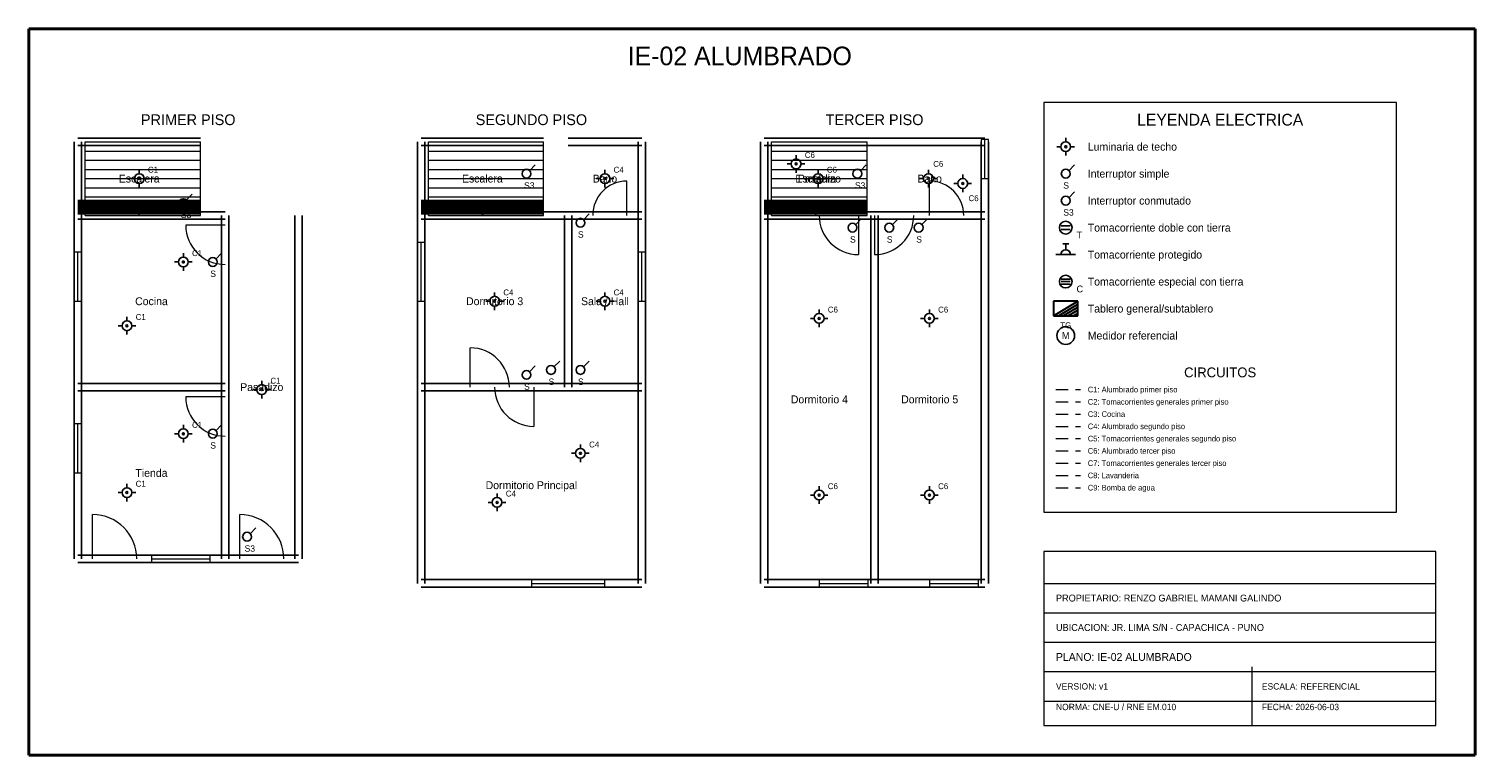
# Model space of a CAD drawing. Header units: metres. Extents: x -1 to 28.5, y -1 to 13.8.
import ezdxf
from ezdxf.enums import TextEntityAlignment as Align

# ---------------------------------------------------------------- set-up
doc = ezdxf.new("R2010")
doc.units = ezdxf.units.M
doc.linetypes.add('DASHED', pattern=[0.4, 0.25, -0.15])
for name, color, linetype, lineweight, true_color in [('ARQ_ESCALERAS', 7, 'CONTINUOUS', 15, 0x787878), ('ARQ_MUROS', 7, 'CONTINUOUS', 25, 0x141414), ('ARQ_PUERTAS', 7, 'CONTINUOUS', 15, 0x787878), ('ARQ_TEXTOS', 7, 'CONTINUOUS', 13, 0x787878), ('ARQ_VENTANAS', 7, 'CONTINUOUS', 15, 0x1496aa), ('ELEC_CIRCUITO_C1', 7, 'DASHED', 20, 0xdc7d19), ('ELEC_CIRCUITO_C2', 7, 'DASHED', 20, 0x2355b4), ('ELEC_CIRCUITO_C3', 7, 'DASHED', 20, 0xc81e1e), ('ELEC_CIRCUITO_C4', 7, 'DASHED', 20, 0xdc7d19), ('ELEC_CIRCUITO_C5', 7, 'DASHED', 20, 0x2355b4), ('ELEC_CIRCUITO_C6', 7, 'DASHED', 20, 0xdc7d19), ('ELEC_CIRCUITO_C7', 7, 'DASHED', 20, 0x2355b4), ('ELEC_CIRCUITO_C8', 7, 'DASHED', 20, 0x783ca0), ('ELEC_CIRCUITO_C9', 7, 'DASHED', 20, 0x1e8246), ('ELEC_INTERRUPTORES', 7, 'CONTINUOUS', 25, 0xdc7d19), ('ELEC_LEYENDA', 7, 'CONTINUOUS', 18, 0x141414), ('ELEC_LUMINARIAS', 7, 'CONTINUOUS', 25, 0xdc7d19), ('ELEC_MEDIDOR', 7, 'CONTINUOUS', 25, 0x1e8246), ('ELEC_ROTULO', 7, 'CONTINUOUS', 20, 0x141414), ('ELEC_TABLEROS', 7, 'CONTINUOUS', 30, 0xc81e1e), ('ELEC_TEXTOS', 7, 'CONTINUOUS', 13, 0x141414), ('ELEC_TOMACORRIENTES', 7, 'CONTINUOUS', 25, 0x2355b4), ('MARCO', 7, 'CONTINUOUS', 40, 0x141414)]:
    doc.layers.add(name, color=color, linetype=linetype, lineweight=lineweight, true_color=true_color)

msp = doc.modelspace()

# ---------------------------------------------------------------- linework, layer by layer
at = {"layer": 'ARQ_ESCALERAS'}
for p, q in [((0.15, 10), (0.15, 11.5)), ((0.15, 11.5), (2.5, 11.5)), ((0.15, 11.312), (2.5, 11.312)), ((2.5, 10), (2.5, 11.5)), ((7.15, 10), (7.15, 11.5)), ((7.15, 11.5), (9.5, 11.5)), ((7.15, 11.312), (9.5, 11.312)), ((9.5, 10), (9.5, 11.5)), ((14.15, 10), (14.15, 11.5)), ((14.15, 11.5), (16.1, 11.5)), ((14.15, 11.312), (16.1, 11.312)), ((16.1, 10), (16.1, 11.5)), ((0.15, 11.125), (2.5, 11.125)), ((0.15, 10.938), (2.5, 10.938)), ((7.15, 11.125), (9.5, 11.125)), ((7.15, 10.938), (9.5, 10.938)), ((14.15, 11.125), (16.1, 11.125)), ((14.15, 10.938), (16.1, 10.938)), ((0.15, 10.75), (2.5, 10.75)), ((7.15, 10.75), (9.5, 10.75)), ((14.15, 10.75), (16.1, 10.75)), ((0.15, 10.562), (2.5, 10.562)), ((0.15, 10.375), (2.5, 10.375)), ((7.15, 10.562), (9.5, 10.562)), ((7.15, 10.375), (9.5, 10.375)), ((14.15, 10.562), (16.1, 10.562)), ((14.15, 10.375), (16.1, 10.375)), ((0.15, 10.188), (2.5, 10.188)), ((7.15, 10.188), (9.5, 10.188)), ((14.15, 10.188), (16.1, 10.188)), ((0.15, 10), (2.5, 10)), ((7.15, 10), (9.5, 10)), ((14.15, 10), (16.1, 10))]:
    msp.add_line(p, q, dxfattribs=at)
at = {"layer": 'ARQ_MUROS'}
for p, q in [((0, 11.575), (2.5, 11.575)), ((7, 11.575), (9.5, 11.575)), ((10, 11.575), (11.5, 11.575)), ((14, 11.575), (16.1, 11.575)), ((14, 11.575), (16.25, 11.575)), ((16.25, 11.575), (18.5, 11.575)), ((-0.075, 10), (-0.075, 11.5)), ((0, 11.425), (2.5, 11.425)), ((0.075, 10), (0.075, 11.5)), ((6.925, 10), (6.925, 11.5)), ((7, 11.425), (9.5, 11.425)), ((7.075, 10), (7.075, 11.5)), ((10, 11.425), (11.5, 11.425)), ((11.425, 10), (11.425, 11.5)), ((11.575, 10), (11.575, 11.5)), ((13.925, 10), (13.925, 11.5)), ((14, 11.425), (16.1, 11.425)), ((14, 11.425), (16.25, 11.425)), ((14.075, 10), (14.075, 11.5)), ((16.25, 11.425), (18.5, 11.425)), ((18.425, 10), (18.425, 11.5)), ((18.575, 10), (18.575, 11.5)), ((0, 10.3), (2.5, 10.3)), ((0, 10.267), (1.25, 10.267)), ((0, 10.233), (1.25, 10.233)), ((0, 10.2), (1.25, 10.2)), ((0, 10.167), (1.25, 10.167)), ((0, 10.133), (1.25, 10.133)), ((0, 10.1), (1.25, 10.1)), ((0, 10.075), (3, 10.075)), ((0, 10.075), (2.5, 10.075)), ((0, 10.067), (1.25, 10.067)), ((0, 10.033), (1.25, 10.033)), ((1.25, 10), (1.25, 10.3)), ((1.25, 10.267), (2.5, 10.267)), ((1.25, 10.233), (2.5, 10.233)), ((1.25, 10.2), (2.5, 10.2)), ((1.25, 10.167), (2.5, 10.167)), ((1.25, 10.133), (2.5, 10.133)), ((1.25, 10.1), (2.5, 10.1)), ((1.25, 10.067), (2.5, 10.067)), ((1.25, 10.033), (2.5, 10.033)), ((7, 10.3), (9.5, 10.3)), ((7, 10.267), (8.25, 10.267)), ((7, 10.233), (8.25, 10.233)), ((7, 10.2), (8.25, 10.2)), ((7, 10.167), (8.25, 10.167)), ((7, 10.133), (8.25, 10.133)), ((7, 10.1), (8.25, 10.1)), ((7, 10.075), (9.5, 10.075)), ((7, 10.075), (10, 10.075)), ((7, 10.067), (8.25, 10.067)), ((7, 10.033), (8.25, 10.033)), ((8.25, 10), (8.25, 10.3)), ((8.25, 10.267), (9.5, 10.267)), ((8.25, 10.233), (9.5, 10.233)), ((8.25, 10.2), (9.5, 10.2)), ((8.25, 10.167), (9.5, 10.167)), ((8.25, 10.133), (9.5, 10.133)), ((8.25, 10.1), (9.5, 10.1)), ((8.25, 10.067), (9.5, 10.067)), ((8.25, 10.033), (9.5, 10.033)), ((10, 10.075), (11.5, 10.075)), ((14, 10.3), (16.1, 10.3)), ((14, 10.267), (15.05, 10.267)), ((14, 10.233), (15.05, 10.233)), ((14, 10.2), (15.05, 10.2)), ((14, 10.167), (15.05, 10.167)), ((14, 10.133), (15.05, 10.133)), ((14, 10.1), (15.05, 10.1)), ((14, 10.075), (16.25, 10.075)), ((14, 10.075), (16.1, 10.075)), ((14, 10.067), (15.05, 10.067)), ((14, 10.033), (15.05, 10.033)), ((15.05, 10), (15.05, 10.3)), ((15.05, 10.267), (16.1, 10.267)), ((15.05, 10.233), (16.1, 10.233)), ((15.05, 10.2), (16.1, 10.2)), ((15.05, 10.167), (16.1, 10.167)), ((15.05, 10.133), (16.1, 10.133)), ((15.05, 10.1), (16.1, 10.1)), ((15.05, 10.067), (16.1, 10.067)), ((15.05, 10.033), (16.1, 10.033)), ((16.25, 10.075), (18.5, 10.075)), ((-0.075, 6.5), (-0.075, 10)), ((0, 9.925), (3, 9.925)), ((0, 9.925), (2.5, 9.925)), ((0.075, 6.5), (0.075, 10)), ((2.925, 6.5), (2.925, 10)), ((2.925, 3), (2.925, 10)), ((3.075, 6.5), (3.075, 10)), ((3.075, 3), (3.075, 10)), ((4.425, 3), (4.425, 10)), ((4.575, 3), (4.575, 10)), ((6.925, 6.5), (6.925, 10)), ((7, 9.925), (9.5, 9.925)), ((7, 9.925), (10, 9.925)), ((7.075, 6.5), (7.075, 10)), ((9.925, 6.5), (9.925, 10)), ((10, 9.925), (11.5, 9.925)), ((10.075, 6.5), (10.075, 10)), ((11.425, 6.5), (11.425, 10)), ((11.575, 6.5), (11.575, 10)), ((13.925, 2.5), (13.925, 10)), ((14, 9.925), (16.25, 9.925)), ((14, 9.925), (16.1, 9.925)), ((14.075, 2.5), (14.075, 10)), ((16.175, 2.5), (16.175, 10)), ((16.25, 9.925), (18.5, 9.925)), ((16.325, 2.5), (16.325, 10)), ((18.425, 2.5), (18.425, 10)), ((18.575, 2.5), (18.575, 10)), ((-0.075, 3), (-0.075, 6.5)), ((0, 6.575), (3, 6.575)), ((0.075, 3), (0.075, 6.5)), ((2.925, 3), (2.925, 6.5)), ((3.075, 3), (3.075, 6.5)), ((6.925, 2.5), (6.925, 6.5)), ((7, 6.575), (10, 6.575)), ((7, 6.575), (11.5, 6.575)), ((7.075, 2.5), (7.075, 6.5)), ((10, 6.575), (11.5, 6.575)), ((11.425, 2.5), (11.425, 6.5)), ((11.575, 2.5), (11.575, 6.5)), ((0, 6.425), (3, 6.425)), ((7, 6.425), (10, 6.425)), ((7, 6.425), (11.5, 6.425)), ((10, 6.425), (11.5, 6.425)), ((0, 3.075), (3, 3.075)), ((3, 3.075), (4.5, 3.075)), ((0, 2.925), (3, 2.925)), ((3, 2.925), (4.5, 2.925)), ((7, 2.575), (11.5, 2.575)), ((7, 2.425), (11.5, 2.425)), ((14, 2.575), (16.25, 2.575)), ((14, 2.425), (16.25, 2.425)), ((16.25, 2.575), (18.5, 2.575)), ((16.25, 2.425), (18.5, 2.425))]:
    msp.add_line(p, q, dxfattribs=at)
at = {"layer": 'ARQ_PUERTAS'}
for p, q in [((11.2, 10), (11.2, 10.7)), ((17.37, 10), (17.37, 10.7)), ((3, 9.8), (2.2, 9.8)), ((15.92, 10), (15.92, 9.2)), ((16.25, 10), (16.25, 9.2)), ((8, 6.5), (8, 7.3)), ((9.3, 6.5), (9.3, 5.7)), ((3, 6.3), (2.2, 6.3)), ((0.3, 3), (0.3, 3.9)), ((3.3, 3), (3.3, 3.9))]:
    msp.add_line(p, q, dxfattribs=at)
for centre, radius, start, end in [((11.2, 10), 0.7, 90, 180), ((17.37, 10), 0.7, 0, 90), ((3, 9.8), 0.8, 180, -90), ((15.92, 10), 0.8, 180, -90), ((16.25, 10), 0.8, -90, 0), ((8, 6.5), 0.8, 0, 90), ((9.3, 6.5), 0.8, 180, -90), ((3, 6.3), 0.8, 180, -90), ((0.3, 3), 0.9, 0, 90), ((3.3, 3), 0.9, 0, 90)]:
    msp.add_arc(centre, radius, start, end, dxfattribs=at)
at = {"layer": 'ARQ_VENTANAS'}
for p, q in [((18.575, 11.55), (18.425, 11.55)), ((18.425, 11.55), (18.425, 10.75)), ((18.5, 10.75), (18.5, 11.55)), ((18.575, 10.75), (18.575, 11.55)), ((18.425, 10.75), (18.575, 10.75)), ((7.075, 9.45), (6.925, 9.45)), ((6.925, 9.45), (6.925, 8.25)), ((7, 8.25), (7, 9.45)), ((7.075, 8.25), (7.075, 9.45)), ((0.075, 9.25), (-0.075, 9.25)), ((-0.075, 9.25), (-0.075, 8.25)), ((0, 8.25), (0, 9.25)), ((0.075, 8.25), (0.075, 9.25)), ((11.575, 9.25), (11.425, 9.25)), ((11.425, 9.25), (11.425, 8.25)), ((11.5, 8.25), (11.5, 9.25)), ((11.575, 8.25), (11.575, 9.25)), ((-0.075, 8.25), (0.075, 8.25)), ((6.925, 8.25), (7.075, 8.25)), ((11.425, 8.25), (11.575, 8.25)), ((0.075, 5.75), (-0.075, 5.75)), ((-0.075, 5.75), (-0.075, 4.75)), ((0, 4.75), (0, 5.75)), ((0.075, 4.75), (0.075, 5.75)), ((-0.075, 4.75), (0.075, 4.75)), ((2.7, 3.075), (1.5, 3.075)), ((1.5, 3.075), (1.5, 2.925)), ((1.5, 3), (2.7, 3)), ((2.7, 2.925), (2.7, 3.075)), ((1.5, 2.925), (2.7, 2.925)), ((10.75, 2.575), (9.25, 2.575)), ((9.25, 2.575), (9.25, 2.425)), ((9.25, 2.5), (10.75, 2.5)), ((9.25, 2.425), (10.75, 2.425)), ((10.75, 2.425), (10.75, 2.575)), ((16.12, 2.575), (15.12, 2.575)), ((15.12, 2.575), (15.12, 2.425)), ((15.12, 2.5), (16.12, 2.5)), ((15.12, 2.425), (16.12, 2.425)), ((16.12, 2.425), (16.12, 2.575)), ((18.37, 2.575), (17.37, 2.575)), ((17.37, 2.575), (17.37, 2.425)), ((17.37, 2.5), (18.37, 2.5)), ((17.37, 2.425), (18.37, 2.425)), ((18.37, 2.425), (18.37, 2.575))]:
    msp.add_line(p, q, dxfattribs=at)
at = {"layer": 'ELEC_CIRCUITO_C1', "linetype": 'DASHED', "true_color": 0xdc7d19}
msp.add_line((19.95, 6.45), (20.45, 6.45), dxfattribs=at)
at = {"layer": 'ELEC_CIRCUITO_C2', "linetype": 'DASHED', "true_color": 0x2355b4}
msp.add_line((19.95, 6.2), (20.45, 6.2), dxfattribs=at)
at = {"layer": 'ELEC_CIRCUITO_C3', "linetype": 'DASHED', "true_color": 0xc81e1e}
msp.add_line((19.95, 5.95), (20.45, 5.95), dxfattribs=at)
at = {"layer": 'ELEC_CIRCUITO_C4', "linetype": 'DASHED', "true_color": 0xdc7d19}
msp.add_line((19.95, 5.7), (20.45, 5.7), dxfattribs=at)
at = {"layer": 'ELEC_CIRCUITO_C5', "linetype": 'DASHED', "true_color": 0x2355b4}
msp.add_line((19.95, 5.45), (20.45, 5.45), dxfattribs=at)
at = {"layer": 'ELEC_CIRCUITO_C6', "linetype": 'DASHED', "true_color": 0xdc7d19}
msp.add_line((19.95, 5.2), (20.45, 5.2), dxfattribs=at)
at = {"layer": 'ELEC_CIRCUITO_C7', "linetype": 'DASHED', "true_color": 0x2355b4}
msp.add_line((19.95, 4.95), (20.45, 4.95), dxfattribs=at)
at = {"layer": 'ELEC_CIRCUITO_C8', "linetype": 'DASHED', "true_color": 0x783ca0}
msp.add_line((19.95, 4.7), (20.45, 4.7), dxfattribs=at)
at = {"layer": 'ELEC_CIRCUITO_C9', "linetype": 'DASHED', "true_color": 0x1e8246}
msp.add_line((19.95, 4.45), (20.45, 4.45), dxfattribs=at)
at = {"layer": 'ELEC_INTERRUPTORES', "true_color": 0xdc7d19}
for p, q in [((9.21, 10.91), (9.33, 11.03)), ((15.96, 10.91), (16.08, 11.03)), ((20.21, 10.91), (20.33, 11.03)), ((2.21, 10.31), (2.33, 10.43)), ((20.21, 10.36), (20.33, 10.48)), ((10.31, 9.91), (10.43, 10.03)), ((15.86, 9.81), (15.98, 9.93)), ((16.61, 9.81), (16.73, 9.93)), ((17.21, 9.81), (17.33, 9.93)), ((2.81, 9.11), (2.93, 9.23)), ((9.21, 6.81), (9.33, 6.93)), ((9.71, 6.91), (9.83, 7.03)), ((10.31, 6.91), (10.43, 7.03)), ((2.81, 5.61), (2.93, 5.73)), ((3.51, 3.51), (3.63, 3.63))]:
    msp.add_line(p, q, dxfattribs=at)
for centre in [(9.15, 10.85), (15.9, 10.85), (20.15, 10.85), (2.15, 10.25), (20.15, 10.3), (10.25, 9.85), (15.8, 9.75), (16.55, 9.75), (17.15, 9.75), (2.75, 9.05), (9.15, 6.75), (9.65, 6.85), (10.25, 6.85), (2.75, 5.55), (3.45, 3.45)]:
    msp.add_circle(centre, 0.09, dxfattribs=at)
at = {"layer": 'ELEC_LEYENDA', "true_color": 0x141414}
for p, q in [((26.9, 12.3), (19.7, 12.3)), ((19.7, 12.3), (19.7, 3.95)), ((26.9, 3.95), (26.9, 12.3)), ((19.7, 3.95), (26.9, 3.95))]:
    msp.add_line(p, q, dxfattribs=at)
at = {"layer": 'ELEC_LUMINARIAS', "true_color": 0xdc7d19}
for p, q in [((20.15, 11.5), (20.15, 11.58)), ((14.65, 11.15), (14.65, 11.23)), ((20.05, 11.4), (19.97, 11.4)), ((20.15, 11.3), (20.15, 11.22)), ((20.25, 11.4), (20.33, 11.4)), ((1.25, 10.85), (1.25, 10.93)), ((10.75, 10.85), (10.75, 10.93)), ((14.55, 11.05), (14.47, 11.05)), ((14.65, 10.95), (14.65, 10.87)), ((14.75, 11.05), (14.83, 11.05)), ((15.1, 10.85), (15.1, 10.93)), ((17.35, 10.85), (17.35, 10.93)), ((1.15, 10.75), (1.07, 10.75)), ((1.25, 10.65), (1.25, 10.57)), ((1.35, 10.75), (1.43, 10.75)), ((10.65, 10.75), (10.57, 10.75)), ((10.75, 10.65), (10.75, 10.57)), ((10.85, 10.75), (10.93, 10.75)), ((15, 10.75), (14.92, 10.75)), ((15.1, 10.65), (15.1, 10.57)), ((15.2, 10.75), (15.28, 10.75)), ((17.25, 10.75), (17.17, 10.75)), ((17.35, 10.65), (17.35, 10.57)), ((17.45, 10.75), (17.53, 10.75)), ((17.95, 10.65), (17.87, 10.65)), ((18.05, 10.75), (18.05, 10.83)), ((18.15, 10.65), (18.23, 10.65)), ((18.05, 10.55), (18.05, 10.47)), ((2.15, 9.15), (2.15, 9.23)), ((2.05, 9.05), (1.97, 9.05)), ((2.15, 8.95), (2.15, 8.87)), ((2.25, 9.05), (2.33, 9.05)), ((8.5, 8.35), (8.5, 8.43)), ((10.75, 8.35), (10.75, 8.43)), ((8.4, 8.25), (8.32, 8.25)), ((8.5, 8.15), (8.5, 8.07)), ((8.6, 8.25), (8.68, 8.25)), ((10.65, 8.25), (10.57, 8.25)), ((10.75, 8.15), (10.75, 8.07)), ((10.85, 8.25), (10.93, 8.25)), ((15.12, 8), (15.12, 8.08)), ((17.37, 8), (17.37, 8.08)), ((0.9, 7.75), (0.82, 7.75)), ((1, 7.85), (1, 7.93)), ((1.1, 7.75), (1.18, 7.75)), ((15.02, 7.9), (14.94, 7.9)), ((15.12, 7.8), (15.12, 7.72)), ((15.22, 7.9), (15.3, 7.9)), ((17.27, 7.9), (17.19, 7.9)), ((17.37, 7.8), (17.37, 7.72)), ((17.47, 7.9), (17.55, 7.9)), ((1, 7.65), (1, 7.57)), ((3.75, 6.55), (3.75, 6.63)), ((3.65, 6.45), (3.57, 6.45)), ((3.75, 6.35), (3.75, 6.27)), ((3.85, 6.45), (3.93, 6.45)), ((2.15, 5.65), (2.15, 5.73)), ((2.05, 5.55), (1.97, 5.55)), ((2.15, 5.45), (2.15, 5.37)), ((2.25, 5.55), (2.33, 5.55)), ((10.25, 5.25), (10.25, 5.33)), ((10.15, 5.15), (10.07, 5.15)), ((10.25, 5.05), (10.25, 4.97)), ((10.35, 5.15), (10.43, 5.15)), ((1, 4.45), (1, 4.53)), ((15.12, 4.4), (15.12, 4.48)), ((17.37, 4.4), (17.37, 4.48)), ((0.9, 4.35), (0.82, 4.35)), ((1, 4.25), (1, 4.17)), ((1.1, 4.35), (1.18, 4.35)), ((8.45, 4.15), (8.37, 4.15)), ((8.55, 4.25), (8.55, 4.33)), ((8.65, 4.15), (8.73, 4.15)), ((15.02, 4.3), (14.94, 4.3)), ((15.12, 4.2), (15.12, 4.12)), ((15.22, 4.3), (15.3, 4.3)), ((17.27, 4.3), (17.19, 4.3)), ((17.37, 4.2), (17.37, 4.12)), ((17.47, 4.3), (17.55, 4.3)), ((8.55, 4.05), (8.55, 3.97))]:
    msp.add_line(p, q, dxfattribs=at)
for centre, radius in [((20.15, 11.4), 0.1), ((20.15, 11.4), 0.02), ((14.65, 11.05), 0.1), ((14.65, 11.05), 0.02), ((1.25, 10.75), 0.1), ((1.25, 10.75), 0.02), ((10.75, 10.75), 0.1), ((10.75, 10.75), 0.02), ((15.1, 10.75), 0.1), ((15.1, 10.75), 0.02), ((17.35, 10.75), 0.1), ((17.35, 10.75), 0.02), ((18.05, 10.65), 0.1), ((18.05, 10.65), 0.02), ((2.15, 9.05), 0.1), ((2.15, 9.05), 0.02), ((8.5, 8.25), 0.1), ((8.5, 8.25), 0.02), ((10.75, 8.25), 0.1), ((10.75, 8.25), 0.02), ((15.12, 7.9), 0.1), ((17.37, 7.9), 0.1), ((1, 7.75), 0.1), ((1, 7.75), 0.02), ((15.12, 7.9), 0.02), ((17.37, 7.9), 0.02), ((3.75, 6.45), 0.1), ((3.75, 6.45), 0.02), ((2.15, 5.55), 0.1), ((2.15, 5.55), 0.02), ((10.25, 5.15), 0.1), ((10.25, 5.15), 0.02), ((1, 4.35), 0.1), ((1, 4.35), 0.02), ((8.55, 4.15), 0.1), ((8.55, 4.15), 0.02), ((15.12, 4.3), 0.1), ((15.12, 4.3), 0.02), ((17.37, 4.3), 0.1), ((17.37, 4.3), 0.02)]:
    msp.add_circle(centre, radius, dxfattribs=at)
at = {"layer": 'ELEC_MEDIDOR', "true_color": 0x1e8246}
msp.add_circle((20.15, 7.55), 0.18, dxfattribs=at)
at = {"layer": 'ELEC_ROTULO', "true_color": 0x141414}
for p, q in [((27.7, 3.15), (19.7, 3.15)), ((19.7, 3.15), (19.7, -0.4)), ((27.7, -0.4), (27.7, 3.15)), ((19.7, 2.5), (27.7, 2.5)), ((19.7, 1.9), (27.7, 1.9)), ((19.7, 1.3), (27.7, 1.3)), ((19.7, 0.7), (27.7, 0.7)), ((23.95, -0.4), (23.95, 0.8)), ((19.7, 0.1), (27.7, 0.1)), ((19.7, -0.4), (27.7, -0.4))]:
    msp.add_line(p, q, dxfattribs=at)
at = {"layer": 'ELEC_TABLEROS', "true_color": 0xc81e1e}
for p, q in [((20.4, 8.25), (19.9, 8.25)), ((19.9, 8.25), (19.9, 7.95)), ((19.9, 7.95), (20.4, 8.25)), ((20, 7.95), (20.4, 8.19)), ((20.1, 7.95), (20.4, 8.13)), ((20.2, 7.95), (20.4, 8.07)), ((20.3, 7.95), (20.4, 8.01)), ((20.4, 7.95), (20.4, 8.25)), ((20.4, 7.95), (20.4, 8.25)), ((19.9, 7.95), (20.4, 7.95)), ((19.9, 7.95), (20.4, 7.95))]:
    msp.add_line(p, q, dxfattribs=at)
at = {"layer": 'ELEC_TOMACORRIENTES', "true_color": 0x2355b4}
for p, q in [((20.06, 9.79), (20.24, 9.79)), ((20.06, 9.71), (20.24, 9.71)), ((19.95, 9.2), (20.35, 9.2)), ((20.09, 9.42), (20.21, 9.42)), ((20.15, 9.3), (20.15, 9.42))]:
    msp.add_line(p, q, dxfattribs=at)
at = {"layer": 'ELEC_TOMACORRIENTES', "true_color": 0xc81e1e}
for p, q in [((20.06, 8.7), (20.24, 8.7)), ((20.06, 8.65), (20.24, 8.65)), ((20.06, 8.6), (20.24, 8.6))]:
    msp.add_line(p, q, dxfattribs=at)
at = {"layer": 'ELEC_TOMACORRIENTES', "true_color": 0x2355b4}
msp.add_circle((20.15, 9.75), 0.13, dxfattribs=at)
at = {"layer": 'ELEC_TOMACORRIENTES', "true_color": 0xc81e1e}
msp.add_circle((20.15, 8.65), 0.13, dxfattribs=at)
at = {"layer": 'ELEC_TOMACORRIENTES', "true_color": 0x2355b4}
msp.add_arc((20.15, 9.2), 0.1, 0, 180, dxfattribs=at)
at = {"layer": 'MARCO', "true_color": 0x141414}
for p, q in [((28.5, 13.8), (-1, 13.8)), ((-1, 13.8), (-1, -1)), ((28.5, -1), (28.5, 13.8)), ((-1, -1), (28.5, -1))]:
    msp.add_line(p, q, dxfattribs=at)

# ---------------------------------------------------------------- texts
at = {"layer": 'ARQ_TEXTOS'}
for s, p in [('Escalera', (1.25, 10.75)), ('Escalera', (8.25, 10.75)), ('Bano', (10.75, 10.75)), ('Escalera', (15.05, 10.75)), ('Pasadizo', (15.125, 10.75)), ('Bano', (17.375, 10.75)), ('Cocina', (1.5, 8.25)), ('Dormitorio 3', (8.5, 8.25)), ('Sala / Hall', (10.75, 8.25)), ('Pasadizo', (3.75, 6.5)), ('Dormitorio 4', (15.125, 6.25)), ('Dormitorio 5', (17.375, 6.25)), ('Tienda', (1.5, 4.75)), ('Dormitorio Principal', (9.25, 4.5))]:
    msp.add_text(s, height=0.16, dxfattribs=at).set_placement(p, align=Align.MIDDLE_CENTER)
at = {"layer": 'ELEC_INTERRUPTORES'}
for s, p in [('S3', (9.1, 10.61)), ('S3', (15.85, 10.61)), ('S', (20.1, 10.61)), ('S3', (2.1, 10.01)), ('S3', (20.1, 10.06)), ('S', (10.2, 9.61)), ('S', (15.75, 9.51)), ('S', (16.5, 9.51)), ('S', (17.1, 9.51)), ('S', (2.7, 8.81)), ('S', (9.1, 6.51)), ('S', (9.6, 6.61)), ('S', (10.2, 6.61)), ('S', (2.7, 5.31)), ('S3', (3.4, 3.21))]:
    msp.add_text(s, height=0.13, dxfattribs=at).set_placement(p, align=Align.MIDDLE_LEFT)
at = {"layer": 'ELEC_LEYENDA'}
for s, height, p in [('LEYENDA ELECTRICA', 0.24, (23.3, 11.95)), ('CIRCUITOS', 0.2, (23.3, 6.8))]:
    msp.add_text(s, height=height, dxfattribs=at).set_placement(p, align=Align.MIDDLE_CENTER)
for s, height, p in [('Luminaria de techo', 0.16, (20.6, 11.4)), ('Interruptor simple', 0.16, (20.6, 10.85)), ('Interruptor conmutado', 0.16, (20.6, 10.3)), ('Tomacorriente doble con tierra', 0.16, (20.6, 9.75)), ('Tomacorriente protegido', 0.16, (20.6, 9.2)), ('Tomacorriente especial con tierra', 0.16, (20.6, 8.65)), ('Tablero general/subtablero', 0.16, (20.6, 8.1)), ('Medidor referencial', 0.16, (20.6, 7.55)), ('C1: Alumbrado primer piso', 0.115, (20.6, 6.45)), ('C2: Tomacorrientes generales primer piso', 0.115, (20.6, 6.2)), ('C3: Cocina', 0.115, (20.6, 5.95)), ('C4: Alumbrado segundo piso', 0.115, (20.6, 5.7)), ('C5: Tomacorrientes generales segundo piso', 0.115, (20.6, 5.45)), ('C6: Alumbrado tercer piso', 0.115, (20.6, 5.2)), ('C7: Tomacorrientes generales tercer piso', 0.115, (20.6, 4.95)), ('C8: Lavanderia', 0.115, (20.6, 4.7)), ('C9: Bomba de agua', 0.115, (20.6, 4.45))]:
    msp.add_text(s, height=height, dxfattribs=at).set_placement(p, align=Align.MIDDLE_LEFT)
at = {"layer": 'ELEC_MEDIDOR'}
msp.add_text('M', height=0.14, dxfattribs=at).set_placement((20.15, 7.55), align=Align.MIDDLE_CENTER)
at = {"layer": 'ELEC_ROTULO'}
msp.add_text('IE-02 ALUMBRADO', height=0.38, dxfattribs=at).set_placement((13.5, 13.25), align=Align.MIDDLE_CENTER)
for s, height, p in [('PROPIETARIO: RENZO GABRIEL MAMANI GALINDO', 0.14, (19.95, 2.2)), ('UBICACION: JR. LIMA S/N - CAPACHICA - PUNO', 0.14, (19.95, 1.6)), ('PLANO: IE-02 ALUMBRADO', 0.16, (19.95, 1)), ('VERSION: v1', 0.13, (19.95, 0.4)), ('ESCALA: REFERENCIAL', 0.13, (24.15, 0.4)), ('NORMA: CNE-U / RNE EM.010', 0.13, (19.95, -0.02)), ('FECHA: 2026-06-03', 0.13, (24.15, -0.02))]:
    msp.add_text(s, height=height, dxfattribs=at).set_placement(p, align=Align.MIDDLE_LEFT)
at = {"layer": 'ELEC_TABLEROS'}
msp.add_text('TG', height=0.12, dxfattribs=at).set_placement((20.15, 7.76), align=Align.MIDDLE_CENTER)
at = {"layer": 'ELEC_TEXTOS'}
for s, height, p in [('PRIMER PISO', 0.22, (2.25, 11.95)), ('SEGUNDO PISO', 0.22, (9.25, 11.95)), ('TERCER PISO', 0.22, (16.25, 11.95)), ('C6', 0.12, (14.93, 11.23)), ('C1', 0.12, (1.53, 10.93)), ('C4', 0.12, (11.03, 10.93)), ('C6', 0.12, (15.38, 10.93)), ('C6', 0.12, (17.55, 11.05)), ('C6', 0.12, (18.27, 10.35)), ('C1', 0.12, (2.43, 9.23)), ('C4', 0.12, (8.78, 8.43)), ('C4', 0.12, (11.03, 8.43)), ('C1', 0.12, (1.28, 7.93)), ('C6', 0.12, (15.4, 8.08)), ('C6', 0.12, (17.65, 8.08)), ('C1', 0.12, (4.03, 6.63)), ('C1', 0.12, (2.43, 5.73)), ('C4', 0.12, (10.53, 5.33)), ('C1', 0.12, (1.28, 4.53)), ('C6', 0.12, (15.4, 4.48)), ('C6', 0.12, (17.65, 4.48)), ('C4', 0.12, (8.83, 4.33))]:
    msp.add_text(s, height=height, dxfattribs=at).set_placement(p, align=Align.MIDDLE_CENTER)
at = {"layer": 'ELEC_TOMACORRIENTES'}
for s, p in [('T', (20.37, 9.6)), ('C', (20.37, 8.5))]:
    msp.add_text(s, height=0.14, dxfattribs=at).set_placement(p, align=Align.MIDDLE_LEFT)

doc.saveas('drawing.dxf')
